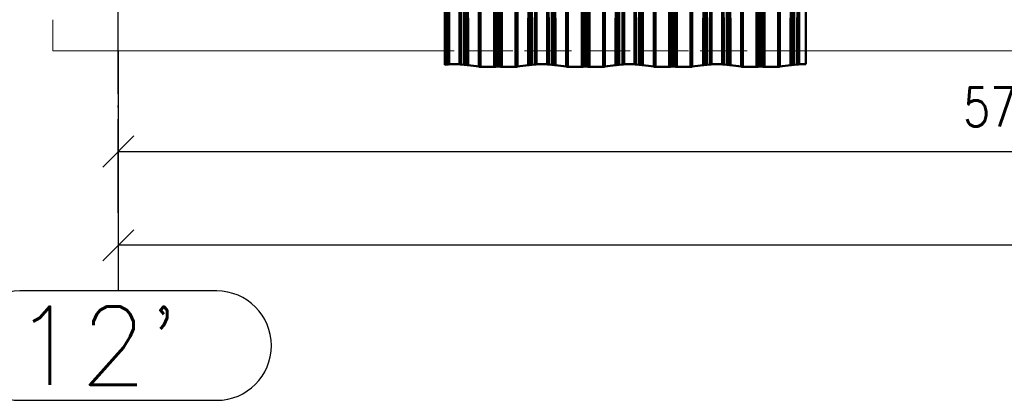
# Paper-space layout 'Layout1' of a CAD drawing. Extents: x -2 to 1033, y -36 to 596.
# Tile 55 of 127: x 352 to 415, y 318 to 343. Entities that reach past the tile are written whole.
import ezdxf

# ---------------------------------------------------------------- set-up
doc = ezdxf.new("R2010")
doc.units = 0
for name, pattern in [('ACAD_ISO02W100', [15, 12, -3]), ('ACAD_ISO04W100', [30.5, 24, -3, 0.5, -3]), ('HP_01_CER_B', [8, 5, -1, 1, -1])]:
    doc.linetypes.add(name, pattern=pattern)
doc.layers.get('0').update_dxf_attribs({"linetype": 'CONTINUOUS'})
doc.layers.get('DEFPOINTS').update_dxf_attribs({"color": 132, "linetype": 'CONTINUOUS'})
for name, color, linetype, lineweight in [('SS_KOTY', 3, 'CONTINUOUS', 25), ('SS_OSY_025', 7, 'HP_01_CER_B', 25), ('SS_PODKLADY_PANELY', 9, 'CONTINUOUS', 13)]:
    doc.layers.add(name, color=color, linetype=linetype, lineweight=lineweight)
doc.layers.add('SS_PLECHY', color=7, linetype='CONTINUOUS', lineweight=50, true_color=0xb47846)
doc.styles.add('ROMANS', font='romans.shx', dxfattribs={"width": 0.8})
doc.styles.add('romans.shx', font='romans.shx', dxfattribs={"height": 5})
doc.dimstyles.new('A-1_(2.5)_50AS', dxfattribs={"dimtxt": 2.5, "dimasz": 2, "dimexe": 1, "dimexo": 2, "dimgap": 0, "dimtad": 0, "dimdec": 1, "dimlfac": 50, "dimrnd": 1, "dimtxsty": 'ROMANS', "dimblk1": 'OBLIQUE', "dimblk2": 'OBLIQUE', "dimsah": 1, "dimcen": 2, "dimclrd": 256, "dimclre": 256, "dimclrt": 256, "dimadec": 1, "dimazin": 2, "dimtfac": 0.714286, "dimtdec": 1, "dimtmove": 0, "dimatfit": 3, "dimldrblk": 'OPEN', "dimfxl": 1, "dimtvp": 1.142857, "dimtfill": 1, "dimtolj": 1, "dimlwd": -1, "dimlwe": -1, "dimarcsym": 0})

# ---------------------------------------------------------------- blocks, each defined once
blk = doc.blocks.new('_Oblique')
at = {"color": 0, "linetype": 'ByBlock', "lineweight": -2}
blk.add_line((-0.5, -0.5), (0.5, 0.5), dxfattribs=at)
blk = doc.blocks.new('*D57')
at = {"layer": 'DEFPOINTS', "color": 0, "transparency": 16777216}
for p in [(358.529, 342.838), (473.529, 342.838), (473.529, 334.391)]:
    blk.add_point(p, dxfattribs=at)
at = {"layer": 'SS_KOTY', "transparency": 16777216}
for p, q in [((358.529, 340.838), (358.529, 333.391)), ((473.529, 340.838), (473.529, 333.391)), ((358.529, 334.391), (473.529, 334.391))]:
    blk.add_line(p, q, dxfattribs=at)
at = {"layer": 'SS_KOTY', "transparency": 16777216, "xscale": 2, "yscale": 2, "zscale": 2, "rotation": 180}
blk.add_blockref('_Oblique', (358.529, 334.391), dxfattribs=at)
at = {"layer": 'SS_KOTY', "transparency": 16777216, "xscale": 2, "yscale": 2, "zscale": 2}
blk.add_blockref('_Oblique', (473.529, 334.391), dxfattribs=at)
at = {"layer": 'SS_KOTY', "transparency": 16777216, "insert": (416.029, 337.249), "char_height": 2.5, "attachment_point": 5, "style": 'ROMANS', "bg_fill": 3, "box_fill_scale": 1.1, "bg_fill_color": 256, "bg_fill_true_color": 13158600, "bg_fill_transparency": 0}
blk.add_mtext('\\A1;5750', dxfattribs=at)
blk = doc.blocks.new('_OPEN')
at = {"color": 0, "linetype": 'ByBlock'}
for p, q in [((-1, 0.167), (0, 0)), ((0, 0), (-1, -0.167)), ((0, 0), (-1, 0))]:
    blk.add_line(p, q, dxfattribs=at)
blk = doc.blocks.new('*D59')
at = {"layer": 'DEFPOINTS', "color": 0, "transparency": 16777216}
for p in [(588.529, 342.838), (358.529, 340.438), (358.529, 328.391)]:
    blk.add_point(p, dxfattribs=at)
at = {"layer": 'SS_KOTY', "transparency": 16777216}
for p, q in [((588.529, 340.838), (588.529, 327.391)), ((358.529, 338.438), (358.529, 327.391)), ((588.529, 328.391), (358.529, 328.391))]:
    blk.add_line(p, q, dxfattribs=at)
at = {"layer": 'SS_KOTY', "transparency": 16777216, "xscale": 2, "yscale": 2, "zscale": 2, "rotation": 180}
blk.add_blockref('_Oblique', (358.529, 328.391), dxfattribs=at)
at = {"layer": 'SS_KOTY', "transparency": 16777216, "xscale": 2, "yscale": 2, "zscale": 2}
blk.add_blockref('_Oblique', (588.529, 328.391), dxfattribs=at)
at = {"layer": 'SS_KOTY', "transparency": 16777216, "insert": (473.529, 331.249), "char_height": 2.5, "attachment_point": 5, "style": 'ROMANS', "bg_fill": 3, "box_fill_scale": 1.1, "bg_fill_color": 256, "bg_fill_true_color": 13158600, "bg_fill_transparency": 0}
blk.add_mtext('\\A1;11500', dxfattribs=at)

psp = doc.layouts.get("Layout1")

# ---------------------------------------------------------------- linework, layer by layer
at = {"layer": 'SS_OSY_025', "linetype": 'Continuous', "ltscale": 0.25}
for p, q in [((364.8265, 325.4665), (352.2312, 325.4665)), ((352.2312, 318.4665), (364.8265, 318.4665))]:
    psp.add_line(p, q, dxfattribs=at)
for centre, start, end in [((352.2312, 321.9665), 90, 270), ((364.8265, 321.9665), 270, 90)]:
    psp.add_arc(centre, 3.5, start, end, dxfattribs=at)
at = {"layer": 'SS_PODKLADY_PANELY', "color": 9, "linetype": 'Continuous', "ltscale": 0.25}
psp.add_line((354.3311, 340.8378), (354.3311, 342.8378), dxfattribs=at)

# ---------------------------------------------------------------- texts
at = {"layer": 'SS_OSY_025', "color": 7, "style": 'romans.shx'}
psp.add_text("12'", height=5, dxfattribs=at).set_placement((351.7923, 319.4665))

# ---------------------------------------------------------------- dimensions: what is measured, and where the dimension line sits
at = {"layer": 'SS_KOTY'}
dim = psp.add_linear_dim(base=(473.5288, 334.3914), p1=(358.5288, 342.8378), p2=(473.5288, 342.8378), dimstyle='A-1_(2.5)_50AS', dxfattribs=at)
dim.commit()
dim.dimension.update_dxf_attribs({"geometry": '*D57', "text_midpoint": (416.0288, 337.2486)})

# ---------------------------------------------------------------- next in the draw order: dimensions: what is measured, and where the dimension line sits
dim = psp.add_linear_dim(base=(358.5288, 328.3914), p1=(588.5288, 342.8378), p2=(358.5288, 340.4378), dimstyle='A-1_(2.5)_50AS', override={"dimtmove": 1}, dxfattribs=at)
dim.commit()
dim.dimension.update_dxf_attribs({"geometry": '*D59', "text_midpoint": (473.5288, 331.2486)})

# ---------------------------------------------------------------- next in the draw order: linework, layer by layer
at = {"layer": 'SS_OSY_025', "linetype": 'ACAD_ISO04W100', "ltscale": 0.25}
for p, q in [((358.5288, 330.4655), (358.5288, 530.5986)), ((358.5288, 330.4655), (358.5288, 330.4665)), ((358.5288, 330.4665), (358.5288, 325.4665))]:
    psp.add_line(p, q, dxfattribs=at)
at = {"layer": 'SS_PLECHY', "color": 5, "linetype": 'Continuous', "ltscale": 0.25}
for p, q in [((379.4272, 429.9093), (379.4272, 339.9532)), ((379.4439, 429.9083), (379.4439, 339.9522)), ((379.6063, 429.9313), (379.6063, 339.9753)), ((380.4608, 429.9313), (380.4608, 339.9753)), ((380.6725, 429.9013), (380.6725, 339.9452)), ((380.7195, 429.8973), (380.7195, 339.9412)), ((380.8521, 429.8906), (380.8521, 339.9345)), ((380.8919, 429.8872), (380.8919, 339.9311)), ((381.5986, 429.7868), (381.5986, 339.8307)), ((381.7071, 429.7814), (381.7071, 339.8253)), ((382.585, 429.7814), (382.585, 339.8253)), ((382.6591, 429.7835), (382.6591, 339.8274)), ((382.7699, 429.7907), (382.7699, 339.8346)), ((382.8952, 429.7907), (382.8952, 339.8346)), ((383.006, 429.7835), (383.006, 339.8274)), ((383.08, 429.7814), (383.08, 339.8253)), ((383.958, 429.7814), (383.958, 339.8253)), ((384.0665, 429.7868), (384.0665, 339.8307)), ((384.7732, 429.8872), (384.7732, 339.9311)), ((384.8129, 429.8906), (384.8129, 339.9345)), ((384.9456, 429.8973), (384.9456, 339.9412)), ((384.9926, 429.9013), (384.9926, 339.9452)), ((385.2043, 429.9313), (385.2043, 339.9753)), ((386.0588, 429.9313), (386.0588, 339.9753)), ((386.2705, 429.9013), (386.2705, 339.9452)), ((386.3175, 429.8973), (386.3175, 339.9412)), ((386.4501, 429.8906), (386.4501, 339.9345)), ((386.4899, 429.8872), (386.4899, 339.9311)), ((387.1966, 429.7868), (387.1966, 339.8307)), ((387.3051, 429.7814), (387.3051, 339.8253)), ((388.183, 429.7814), (388.183, 339.8253)), ((388.2571, 429.7835), (388.2571, 339.8274)), ((388.3679, 429.7907), (388.3679, 339.8346)), ((388.4932, 429.7907), (388.4932, 339.8346)), ((388.604, 429.7835), (388.604, 339.8274)), ((388.678, 429.7814), (388.678, 339.8253)), ((389.556, 429.7814), (389.556, 339.8253)), ((389.6645, 429.7868), (389.6645, 339.8307)), ((390.3712, 429.8872), (390.3712, 339.9311)), ((390.4109, 429.8906), (390.4109, 339.9345)), ((390.5436, 429.8973), (390.5436, 339.9412)), ((390.5906, 429.9013), (390.5906, 339.9452)), ((390.8023, 429.9313), (390.8023, 339.9753)), ((391.6568, 429.9313), (391.6568, 339.9753)), ((391.8685, 429.9013), (391.8685, 339.9452)), ((391.9155, 429.8973), (391.9155, 339.9412)), ((392.0481, 429.8906), (392.0481, 339.9345)), ((392.0879, 429.8872), (392.0879, 339.9311)), ((392.7946, 429.7868), (392.7946, 339.8307)), ((392.9031, 429.7814), (392.9031, 339.8253)), ((393.781, 429.7814), (393.781, 339.8253)), ((393.8551, 429.7835), (393.8551, 339.8274)), ((393.9659, 429.7907), (393.9659, 339.8346)), ((394.0912, 429.7907), (394.0912, 339.8346)), ((394.202, 429.7835), (394.202, 339.8274)), ((394.276, 429.7814), (394.276, 339.8253)), ((395.154, 429.7814), (395.154, 339.8253)), ((395.2625, 429.7868), (395.2625, 339.8307)), ((395.9692, 429.8872), (395.9692, 339.9311)), ((396.0089, 429.8906), (396.0089, 339.9345)), ((396.1416, 429.8973), (396.1416, 339.9412)), ((396.1886, 429.9013), (396.1886, 339.9452)), ((396.4003, 429.9313), (396.4003, 339.9753)), ((397.2548, 429.9313), (397.2548, 339.9753)), ((397.4665, 429.9013), (397.4665, 339.9452)), ((397.5135, 429.8973), (397.5135, 339.9412)), ((397.6461, 429.8906), (397.6461, 339.9345)), ((397.6859, 429.8872), (397.6859, 339.9311)), ((398.3926, 429.7868), (398.3926, 339.8307)), ((398.5011, 429.7814), (398.5011, 339.8253)), ((399.379, 429.7814), (399.379, 339.8253)), ((399.4531, 429.7835), (399.4531, 339.8274)), ((399.5639, 429.7907), (399.5639, 339.8346)), ((399.6892, 429.7907), (399.6892, 339.8346)), ((399.8, 429.7835), (399.8, 339.8274)), ((399.874, 429.7814), (399.874, 339.8253)), ((400.752, 429.7814), (400.752, 339.8253)), ((400.8605, 429.7868), (400.8605, 339.8307)), ((401.5672, 429.8872), (401.5672, 339.9311)), ((401.6069, 429.8906), (401.6069, 339.9345)), ((401.7396, 429.8973), (401.7396, 339.9412)), ((401.7866, 429.9013), (401.7866, 339.9452)), ((401.9983, 429.9313), (401.9983, 339.9753)), ((402.0901, 339.9799), (402.0901, 375.1264)), ((402.5255, 339.9799), (402.5255, 375.4355)), ((396.4921, 339.9799), (396.4921, 371.1524)), ((397.163, 339.9799), (397.163, 371.6286)), ((391.565, 339.9799), (391.565, 367.6545)), ((390.8941, 339.9799), (390.8941, 367.1783)), ((385.967, 339.9799), (385.967, 363.6805)), ((385.2961, 339.9799), (385.2961, 363.2043)), ((379.6981, 339.9799), (379.6981, 359.2302)), ((380.369, 339.9799), (380.369, 359.7064)), ((379.4272, 339.9532), (379.4439, 339.9522)), ((379.4439, 339.9522), (379.6063, 339.9753)), ((379.6981, 339.9799), (380.369, 339.9799)), ((380.4608, 339.9753), (380.6725, 339.9452)), ((380.7195, 339.9412), (380.8521, 339.9345)), ((380.8919, 339.9311), (381.5986, 339.8307)), ((381.7071, 339.8253), (382.585, 339.8253)), ((382.6591, 339.8274), (382.7699, 339.8346)), ((382.8952, 339.8346), (383.006, 339.8274)), ((383.08, 339.8253), (383.958, 339.8253)), ((384.0665, 339.8307), (384.7732, 339.9311)), ((384.8129, 339.9345), (384.9456, 339.9412)), ((384.9926, 339.9452), (385.2043, 339.9753)), ((385.2961, 339.9799), (385.967, 339.9799)), ((386.0588, 339.9753), (386.2705, 339.9452)), ((386.3175, 339.9412), (386.4501, 339.9345)), ((386.4899, 339.9311), (387.1966, 339.8307)), ((387.3051, 339.8253), (388.183, 339.8253)), ((388.2571, 339.8274), (388.3679, 339.8346)), ((388.4932, 339.8346), (388.604, 339.8274)), ((388.678, 339.8253), (389.556, 339.8253)), ((389.6645, 339.8307), (390.3712, 339.9311)), ((390.4109, 339.9345), (390.5436, 339.9412)), ((390.5906, 339.9452), (390.8023, 339.9753)), ((390.8941, 339.9799), (391.565, 339.9799)), ((391.6568, 339.9753), (391.8685, 339.9452)), ((391.9155, 339.9412), (392.0481, 339.9345)), ((392.0879, 339.9311), (392.7946, 339.8307)), ((392.9031, 339.8253), (393.781, 339.8253)), ((393.8551, 339.8274), (393.9659, 339.8346)), ((394.0912, 339.8346), (394.202, 339.8274)), ((394.276, 339.8253), (395.154, 339.8253)), ((395.2625, 339.8307), (395.9692, 339.9311)), ((396.0089, 339.9345), (396.1416, 339.9412)), ((396.1886, 339.9452), (396.4003, 339.9753)), ((396.4921, 339.9799), (397.163, 339.9799)), ((397.2548, 339.9753), (397.4665, 339.9452)), ((397.5135, 339.9412), (397.6461, 339.9345)), ((397.6859, 339.9311), (398.3926, 339.8307)), ((398.5011, 339.8253), (399.379, 339.8253)), ((399.4531, 339.8274), (399.5639, 339.8346)), ((399.6892, 339.8346), (399.8, 339.8274)), ((399.874, 339.8253), (400.752, 339.8253)), ((400.8605, 339.8307), (401.5672, 339.9311)), ((401.6069, 339.9345), (401.7396, 339.9412)), ((401.7866, 339.9452), (401.9983, 339.9753)), ((402.0901, 339.9799), (402.5255, 339.9799))]:
    psp.add_line(p, q, dxfattribs=at)
at = {"layer": 'SS_PLECHY', "color": 5, "linetype": 'ACAD_ISO02W100', "ltscale": 0.25}
for p, q in [((379.5896, 339.9763), (379.5896, 429.9324)), ((380.4775, 339.9763), (380.4775, 429.9324)), ((380.6892, 339.9462), (380.6892, 429.9023)), ((380.7289, 339.9428), (380.7289, 429.8989)), ((380.8616, 339.9361), (380.8616, 429.8922)), ((380.9086, 339.9321), (380.9086, 429.8882)), ((381.6153, 339.8318), (381.6153, 429.7879)), ((382.6477, 339.829), (382.6477, 429.7851)), ((382.7585, 339.8362), (382.7585, 429.7923)), ((382.9065, 339.8362), (382.9065, 429.7923)), ((383.0174, 339.829), (383.0174, 429.7851)), ((384.0498, 339.8318), (384.0498, 429.7879)), ((384.7565, 339.9321), (384.7565, 429.8882)), ((384.8035, 339.9361), (384.8035, 429.8922)), ((384.9361, 339.9428), (384.9361, 429.8989)), ((384.9759, 339.9462), (384.9759, 429.9023)), ((385.1876, 339.9763), (385.1876, 429.9324)), ((386.0755, 339.9763), (386.0755, 429.9324)), ((386.2872, 339.9462), (386.2872, 429.9023)), ((386.3269, 339.9428), (386.3269, 429.8989)), ((386.4596, 339.9361), (386.4596, 429.8922)), ((386.5066, 339.9321), (386.5066, 429.8882)), ((387.2133, 339.8318), (387.2133, 429.7879)), ((388.2457, 339.829), (388.2457, 429.7851)), ((388.3565, 339.8362), (388.3565, 429.7923)), ((388.5045, 339.8362), (388.5045, 429.7923)), ((388.6154, 339.829), (388.6154, 429.7851)), ((389.6478, 339.8318), (389.6478, 429.7879)), ((390.3545, 339.9321), (390.3545, 429.8882)), ((390.4015, 339.9361), (390.4015, 429.8922)), ((390.5341, 339.9428), (390.5341, 429.8989)), ((390.5739, 339.9462), (390.5739, 429.9023)), ((390.7856, 339.9763), (390.7856, 429.9324)), ((391.6735, 339.9763), (391.6735, 429.9324)), ((391.8852, 339.9462), (391.8852, 429.9023)), ((391.9249, 339.9428), (391.9249, 429.8989)), ((392.0576, 339.9361), (392.0576, 429.8922)), ((392.1046, 339.9321), (392.1046, 429.8882)), ((392.8113, 339.8318), (392.8113, 429.7879)), ((393.8437, 339.829), (393.8437, 429.7851)), ((393.9545, 339.8362), (393.9545, 429.7923)), ((394.1025, 339.8362), (394.1025, 429.7923)), ((394.2134, 339.829), (394.2134, 429.7851)), ((395.2458, 339.8318), (395.2458, 429.7879)), ((395.9525, 339.9321), (395.9525, 429.8882)), ((395.9995, 339.9361), (395.9995, 429.8922)), ((396.1321, 339.9428), (396.1321, 429.8989)), ((396.1719, 339.9462), (396.1719, 429.9023)), ((396.3836, 339.9763), (396.3836, 429.9324)), ((397.2715, 339.9763), (397.2715, 429.9324)), ((397.4832, 339.9462), (397.4832, 429.9023)), ((397.5229, 339.9428), (397.5229, 429.8989)), ((397.6556, 339.9361), (397.6556, 429.8922)), ((397.7026, 339.9321), (397.7026, 429.8882)), ((398.4093, 339.8318), (398.4093, 429.7879)), ((399.4417, 339.829), (399.4417, 429.7851)), ((399.5525, 339.8362), (399.5525, 429.7923)), ((399.7005, 339.8362), (399.7005, 429.7923)), ((399.8114, 339.829), (399.8114, 429.7851)), ((400.8438, 339.8318), (400.8438, 429.7879)), ((401.5505, 339.9321), (401.5505, 429.8882)), ((401.5975, 339.9361), (401.5975, 429.8922)), ((401.7301, 339.9428), (401.7301, 429.8989)), ((401.7699, 339.9462), (401.7699, 429.9023)), ((401.9816, 339.9763), (401.9816, 429.9324)), ((379.4272, 339.9532), (379.5896, 339.9763)), ((379.6981, 339.9818), (380.369, 339.9818)), ((380.4775, 339.9763), (380.6892, 339.9462)), ((380.7289, 339.9428), (380.8616, 339.9361)), ((380.9086, 339.9321), (381.6153, 339.8318)), ((381.7071, 339.8272), (382.585, 339.8272)), ((382.6477, 339.829), (382.7585, 339.8362)), ((382.9065, 339.8362), (383.0174, 339.829)), ((383.08, 339.8272), (383.958, 339.8272)), ((384.0498, 339.8318), (384.7565, 339.9321)), ((384.8035, 339.9361), (384.9361, 339.9428)), ((384.9759, 339.9462), (385.1876, 339.9763)), ((385.2961, 339.9818), (385.967, 339.9818)), ((386.0755, 339.9763), (386.2872, 339.9462)), ((386.3269, 339.9428), (386.4596, 339.9361)), ((386.5066, 339.9321), (387.2133, 339.8318)), ((387.3051, 339.8272), (388.183, 339.8272)), ((388.2457, 339.829), (388.3565, 339.8362)), ((388.5045, 339.8362), (388.6154, 339.829)), ((388.678, 339.8272), (389.556, 339.8272)), ((389.6478, 339.8318), (390.3545, 339.9321)), ((390.4015, 339.9361), (390.5341, 339.9428)), ((390.5739, 339.9462), (390.7856, 339.9763)), ((390.8941, 339.9818), (391.565, 339.9818)), ((391.6735, 339.9763), (391.8852, 339.9462)), ((391.9249, 339.9428), (392.0576, 339.9361)), ((392.1046, 339.9321), (392.8113, 339.8318)), ((392.9031, 339.8272), (393.781, 339.8272)), ((393.8437, 339.829), (393.9545, 339.8362)), ((394.1025, 339.8362), (394.2134, 339.829)), ((394.276, 339.8272), (395.154, 339.8272)), ((395.2458, 339.8318), (395.9525, 339.9321)), ((395.9995, 339.9361), (396.1321, 339.9428)), ((396.1719, 339.9462), (396.3836, 339.9763)), ((396.4921, 339.9818), (397.163, 339.9818)), ((397.2715, 339.9763), (397.4832, 339.9462)), ((397.5229, 339.9428), (397.6556, 339.9361)), ((397.7026, 339.9321), (398.4093, 339.8318)), ((398.5011, 339.8272), (399.379, 339.8272)), ((399.4417, 339.829), (399.5525, 339.8362)), ((399.7005, 339.8362), (399.8114, 339.829)), ((399.874, 339.8272), (400.752, 339.8272)), ((400.8438, 339.8318), (401.5505, 339.9321)), ((401.5975, 339.9361), (401.7301, 339.9428)), ((401.7699, 339.9462), (401.9816, 339.9763)), ((402.0901, 339.9818), (402.5255, 339.9818))]:
    psp.add_line(p, q, dxfattribs=at)
at = {"layer": 'SS_PLECHY', "color": 5, "linetype": 'ACAD_ISO02W100', "ltscale": 0.25, "extrusion": (2.241e-12, -0.9956, -0.093704)}
psp.add_arc((379.6981, -31.8564, -338.4738), 0.13, 213.424811, 270, dxfattribs=at)
at = {"layer": 'SS_PLECHY', "color": 5, "linetype": 'Continuous', "ltscale": 0.25, "extrusion": (2.56305e-12, -0.9956, -0.093704)}
psp.add_arc((379.6981, -31.8564, -338.4738), 0.11, 213.424811, 270, dxfattribs=at)
at = {"layer": 'SS_PLECHY', "color": 5, "linetype": 'ACAD_ISO02W100', "ltscale": 0.25, "extrusion": (-1.28426e-12, -0.9956, -0.093704)}
psp.add_arc((380.369, -31.8564, -338.4738), 0.13, 270, 326.575189, dxfattribs=at)
at = {"layer": 'SS_PLECHY', "color": 5, "linetype": 'Continuous', "ltscale": 0.25, "extrusion": (-1.16214e-12, -0.9956, -0.093704)}
psp.add_arc((380.369, -31.8564, -338.4738), 0.11, 270, 326.575189, dxfattribs=at)
at = {"layer": 'SS_PLECHY', "color": 5, "linetype": 'Continuous', "ltscale": 0.25, "extrusion": (-1.42114e-12, 0.9956, 0.093704)}
psp.add_arc((-380.781, -31.8547, 338.4562), 0.13, 33.424811, 61.735996, dxfattribs=at)
at = {"layer": 'SS_PLECHY', "color": 5, "linetype": 'ACAD_ISO02W100', "ltscale": 0.25, "extrusion": (-1.83473e-12, 0.9956, 0.093704)}
psp.add_arc((-380.781, -31.8547, 338.4562), 0.11, 33.424811, 61.735996, dxfattribs=at)
at = {"layer": 'SS_PLECHY', "color": 5, "linetype": 'Continuous', "ltscale": 0.25, "extrusion": (-1.37595e-12, -0.9956, -0.093704)}
psp.add_arc((380.8001, -31.8522, -338.4298), 0.11, 298.264004, 326.575189, dxfattribs=at)
at = {"layer": 'SS_PLECHY', "color": 5, "linetype": 'ACAD_ISO02W100', "ltscale": 0.25, "extrusion": (-1.47699e-12, -0.9956, -0.093704)}
psp.add_arc((380.8001, -31.8522, -338.4298), 0.13, 298.264004, 326.575189, dxfattribs=at)
at = {"layer": 'SS_PLECHY', "color": 5, "linetype": 'Continuous', "ltscale": 0.25, "extrusion": (6.10008e-14, 0.9956, 0.093704)}
psp.add_arc((-381.7071, -31.844, 338.3422), 0.13, 33.424811, 90, dxfattribs=at)
at = {"layer": 'SS_PLECHY', "color": 5, "linetype": 'ACAD_ISO02W100', "ltscale": 0.25, "extrusion": (-5.31939e-13, 0.9956, 0.093704)}
psp.add_arc((-381.7071, -31.844, 338.3422), 0.11, 33.424811, 90, dxfattribs=at)
at = {"layer": 'SS_PLECHY', "color": 5, "linetype": 'ACAD_ISO02W100', "ltscale": 0.25, "extrusion": (2.7621e-13, 0.9956, 0.093704)}
psp.add_arc((-382.585, -31.844, 338.3422), 0.11, 90, 124.700883, dxfattribs=at)
at = {"layer": 'SS_PLECHY', "color": 5, "linetype": 'Continuous', "ltscale": 0.25, "extrusion": (-3.19728e-13, 0.9956, 0.093704)}
psp.add_arc((-382.585, -31.844, 338.3422), 0.13, 90, 124.700883, dxfattribs=at)
at = {"layer": 'SS_PLECHY', "color": 5, "linetype": 'ACAD_ISO02W100', "ltscale": 0.25, "extrusion": (-7.31699e-14, -0.9956, -0.093704)}
psp.add_arc((382.8325, -31.8429, -338.331), 0.13, 235.299117, 304.700883, dxfattribs=at)
at = {"layer": 'SS_PLECHY', "color": 5, "linetype": 'Continuous', "ltscale": 0.25, "extrusion": (-1.27519e-13, -0.9956, -0.093704)}
psp.add_arc((382.8325, -31.8429, -338.331), 0.11, 235.299117, 304.700883, dxfattribs=at)
at = {"layer": 'SS_PLECHY', "color": 5, "linetype": 'Continuous', "ltscale": 0.25, "extrusion": (3.19728e-13, 0.9956, 0.093704)}
psp.add_arc((-383.08, -31.844, 338.3422), 0.13, 55.299117, 90, dxfattribs=at)
at = {"layer": 'SS_PLECHY', "color": 5, "linetype": 'ACAD_ISO02W100', "ltscale": 0.25, "extrusion": (-3.22241e-13, 0.9956, 0.093704)}
psp.add_arc((-383.08, -31.844, 338.3422), 0.11, 55.299117, 90, dxfattribs=at)
at = {"layer": 'SS_PLECHY', "color": 5, "linetype": 'ACAD_ISO02W100', "ltscale": 0.25, "extrusion": (1.90124e-13, 0.9956, 0.093704)}
psp.add_arc((-383.958, -31.844, 338.3422), 0.11, 90, 146.575189, dxfattribs=at)
at = {"layer": 'SS_PLECHY', "color": 5, "linetype": 'Continuous', "ltscale": 0.25, "extrusion": (1.14682e-13, 0.9956, 0.093704)}
psp.add_arc((-383.958, -31.844, 338.3422), 0.13, 90, 146.575189, dxfattribs=at)
at = {"layer": 'SS_PLECHY', "color": 5, "linetype": 'ACAD_ISO02W100', "ltscale": 0.25, "extrusion": (1.1928e-12, -0.9956, -0.093704)}
psp.add_arc((384.865, -31.8522, -338.4298), 0.13, 213.424811, 241.735996, dxfattribs=at)
at = {"layer": 'SS_PLECHY', "color": 5, "linetype": 'Continuous', "ltscale": 0.25, "extrusion": (1.27858e-12, -0.9956, -0.093704)}
psp.add_arc((384.865, -31.8522, -338.4298), 0.11, 213.424811, 241.735996, dxfattribs=at)
at = {"layer": 'SS_PLECHY', "color": 5, "linetype": 'ACAD_ISO02W100', "ltscale": 0.25, "extrusion": (1.01633e-12, 0.9956, 0.093704)}
psp.add_arc((-384.8841, -31.8547, 338.4562), 0.11, 118.264004, 146.575189, dxfattribs=at)
at = {"layer": 'SS_PLECHY', "color": 5, "linetype": 'Continuous', "ltscale": 0.25, "extrusion": (1.35555e-12, 0.9956, 0.093704)}
psp.add_arc((-384.8841, -31.8547, 338.4562), 0.13, 118.264004, 146.575189, dxfattribs=at)
at = {"layer": 'SS_PLECHY', "color": 5, "linetype": 'ACAD_ISO02W100', "ltscale": 0.25, "extrusion": (1.57987e-12, -0.9956, -0.093704)}
psp.add_arc((385.2961, -31.8564, -338.4738), 0.13, 213.424811, 270, dxfattribs=at)
at = {"layer": 'SS_PLECHY', "color": 5, "linetype": 'Continuous', "ltscale": 0.25, "extrusion": (1.78169e-12, -0.9956, -0.093704)}
psp.add_arc((385.2961, -31.8564, -338.4738), 0.11, 213.424811, 270, dxfattribs=at)
at = {"layer": 'SS_PLECHY', "color": 5, "linetype": 'ACAD_ISO02W100', "ltscale": 0.25, "extrusion": (-9.32616e-13, -0.9956, -0.093704)}
psp.add_arc((385.967, -31.8564, -338.4738), 0.13, 270, 326.575189, dxfattribs=at)
at = {"layer": 'SS_PLECHY', "color": 5, "linetype": 'Continuous', "ltscale": 0.25, "extrusion": (-7.46554e-13, -0.9956, -0.093704)}
psp.add_arc((385.967, -31.8564, -338.4738), 0.11, 270, 326.575189, dxfattribs=at)
at = {"layer": 'SS_PLECHY', "color": 5, "linetype": 'Continuous', "ltscale": 0.25, "extrusion": (-7.3421e-13, 0.9956, 0.093704)}
psp.add_arc((-386.379, -31.8547, 338.4562), 0.13, 33.424811, 61.735996, dxfattribs=at)
at = {"layer": 'SS_PLECHY', "color": 5, "linetype": 'ACAD_ISO02W100', "ltscale": 0.25, "extrusion": (-1.06545e-12, 0.9956, 0.093704)}
psp.add_arc((-386.379, -31.8547, 338.4562), 0.11, 33.424811, 61.735996, dxfattribs=at)
at = {"layer": 'SS_PLECHY', "color": 5, "linetype": 'Continuous', "ltscale": 0.25, "extrusion": (-7.8024e-13, -0.9956, -0.093704)}
psp.add_arc((386.3981, -31.8522, -338.4298), 0.11, 298.264004, 326.575189, dxfattribs=at)
at = {"layer": 'SS_PLECHY', "color": 5, "linetype": 'ACAD_ISO02W100', "ltscale": 0.25, "extrusion": (-9.72905e-13, -0.9956, -0.093704)}
psp.add_arc((386.3981, -31.8522, -338.4298), 0.13, 298.264004, 326.575189, dxfattribs=at)
at = {"layer": 'SS_PLECHY', "color": 5, "linetype": 'Continuous', "ltscale": 0.25, "extrusion": (7.11947e-13, 0.9956, 0.093704)}
psp.add_arc((-387.3051, -31.844, 338.3422), 0.13, 33.424811, 90, dxfattribs=at)
at = {"layer": 'SS_PLECHY', "color": 5, "linetype": 'ACAD_ISO02W100', "ltscale": 0.25, "extrusion": (2.49416e-13, 0.9956, 0.093704)}
psp.add_arc((-387.3051, -31.844, 338.3422), 0.11, 33.424811, 90, dxfattribs=at)
at = {"layer": 'SS_PLECHY', "color": 5, "linetype": 'ACAD_ISO02W100', "ltscale": 0.25, "extrusion": (-3.72372e-14, 0.9956, 0.093704)}
psp.add_arc((-388.183, -31.844, 338.3422), 0.11, 90, 124.700883, dxfattribs=at)
at = {"layer": 'SS_PLECHY', "color": 5, "linetype": 'Continuous', "ltscale": 0.25, "extrusion": (-5.80872e-13, 0.9956, 0.093704)}
psp.add_arc((-388.183, -31.844, 338.3422), 0.13, 90, 124.700883, dxfattribs=at)
at = {"layer": 'SS_PLECHY', "color": 5, "linetype": 'ACAD_ISO02W100', "ltscale": 0.25, "extrusion": (1.09487e-13, -0.9956, -0.093704)}
psp.add_arc((388.4305, -31.8429, -338.331), 0.13, 235.299117, 304.700883, dxfattribs=at)
at = {"layer": 'SS_PLECHY', "color": 5, "linetype": 'Continuous', "ltscale": 0.25, "extrusion": (-5.83107e-13, -0.9956, -0.093704)}
psp.add_arc((388.4305, -31.8429, -338.331), 0.11, 235.299117, 304.700883, dxfattribs=at)
at = {"layer": 'SS_PLECHY', "color": 5, "linetype": 'Continuous', "ltscale": 0.25, "extrusion": (2.31825e-13, 0.9956, 0.093704)}
psp.add_arc((-388.678, -31.844, 338.3422), 0.13, 55.299117, 90, dxfattribs=at)
at = {"layer": 'SS_PLECHY', "color": 5, "linetype": 'ACAD_ISO02W100', "ltscale": 0.25, "extrusion": (4.66058e-13, 0.9956, 0.093704)}
psp.add_arc((-388.678, -31.844, 338.3422), 0.11, 55.299117, 90, dxfattribs=at)
at = {"layer": 'SS_PLECHY', "color": 5, "linetype": 'ACAD_ISO02W100', "ltscale": 0.25, "extrusion": (-2.2546e-13, 0.9956, 0.093704)}
psp.add_arc((-389.556, -31.844, 338.3422), 0.11, 90, 146.575189, dxfattribs=at)
at = {"layer": 'SS_PLECHY', "color": 5, "linetype": 'Continuous', "ltscale": 0.25, "extrusion": (-2.36974e-13, 0.9956, 0.093704)}
psp.add_arc((-389.556, -31.844, 338.3422), 0.13, 90, 146.575189, dxfattribs=at)
at = {"layer": 'SS_PLECHY', "color": 5, "linetype": 'ACAD_ISO02W100', "ltscale": 0.25, "extrusion": (5.31669e-13, -0.9956, -0.093704)}
psp.add_arc((390.463, -31.8522, -338.4298), 0.13, 213.424811, 241.735996, dxfattribs=at)
at = {"layer": 'SS_PLECHY', "color": 5, "linetype": 'Continuous', "ltscale": 0.25, "extrusion": (5.51876e-13, -0.9956, -0.093704)}
psp.add_arc((390.463, -31.8522, -338.4298), 0.11, 213.424811, 241.735996, dxfattribs=at)
at = {"layer": 'SS_PLECHY', "color": 5, "linetype": 'ACAD_ISO02W100', "ltscale": 0.25, "extrusion": (4.11265e-13, 0.9956, 0.093704)}
psp.add_arc((-390.4821, -31.8547, 338.4562), 0.11, 118.264004, 146.575189, dxfattribs=at)
at = {"layer": 'SS_PLECHY', "color": 5, "linetype": 'Continuous', "ltscale": 0.25, "extrusion": (8.1135e-13, 0.9956, 0.093704)}
psp.add_arc((-390.4821, -31.8547, 338.4562), 0.13, 118.264004, 146.575189, dxfattribs=at)
at = {"layer": 'SS_PLECHY', "color": 5, "linetype": 'ACAD_ISO02W100', "ltscale": 0.25, "extrusion": (9.2892e-13, -0.9956, -0.093704)}
psp.add_arc((390.8941, -31.8564, -338.4738), 0.13, 213.424811, 270, dxfattribs=at)
at = {"layer": 'SS_PLECHY', "color": 5, "linetype": 'Continuous', "ltscale": 0.25, "extrusion": (1.01241e-12, -0.9956, -0.093704)}
psp.add_arc((390.8941, -31.8564, -338.4738), 0.11, 213.424811, 270, dxfattribs=at)
at = {"layer": 'SS_PLECHY', "color": 5, "linetype": 'ACAD_ISO02W100', "ltscale": 0.25, "extrusion": (-5.86401e-13, -0.9956, -0.093704)}
psp.add_arc((391.565, -31.8564, -338.4738), 0.13, 270, 326.575189, dxfattribs=at)
at = {"layer": 'SS_PLECHY', "color": 5, "linetype": 'Continuous', "ltscale": 0.25, "extrusion": (-3.30981e-13, -0.9956, -0.093704)}
psp.add_arc((391.565, -31.8564, -338.4738), 0.11, 270, 326.575189, dxfattribs=at)
at = {"layer": 'SS_PLECHY', "color": 5, "linetype": 'Continuous', "ltscale": 0.25, "extrusion": (-1.55265e-13, 0.9956, 0.093704)}
psp.add_arc((-391.977, -31.8547, 338.4562), 0.13, 33.424811, 61.735996, dxfattribs=at)
at = {"layer": 'SS_PLECHY', "color": 5, "linetype": 'ACAD_ISO02W100', "ltscale": 0.25, "extrusion": (-2.84096e-13, 0.9956, 0.093704)}
psp.add_arc((-391.977, -31.8547, 338.4562), 0.11, 33.424811, 61.735996, dxfattribs=at)
at = {"layer": 'SS_PLECHY', "color": 5, "linetype": 'Continuous', "ltscale": 0.25, "extrusion": (-1.7512e-13, -0.9956, -0.093704)}
psp.add_arc((391.9961, -31.8522, -338.4298), 0.11, 298.264004, 326.575189, dxfattribs=at)
at = {"layer": 'SS_PLECHY', "color": 5, "linetype": 'ACAD_ISO02W100', "ltscale": 0.25, "extrusion": (-4.60902e-13, -0.9956, -0.093704)}
psp.add_arc((391.9961, -31.8522, -338.4298), 0.13, 298.264004, 326.575189, dxfattribs=at)
at = {"layer": 'SS_PLECHY', "color": 5, "linetype": 'Continuous', "ltscale": 0.25, "extrusion": (1.37308e-12, 0.9956, 0.093704)}
psp.add_arc((-392.9031, -31.844, 338.3422), 0.13, 33.424811, 90, dxfattribs=at)
at = {"layer": 'SS_PLECHY', "color": 5, "linetype": 'ACAD_ISO02W100', "ltscale": 0.25, "extrusion": (1.01866e-12, 0.9956, 0.093704)}
psp.add_arc((-392.9031, -31.844, 338.3422), 0.11, 33.424811, 90, dxfattribs=at)
at = {"layer": 'SS_PLECHY', "color": 5, "linetype": 'ACAD_ISO02W100', "ltscale": 0.25, "extrusion": (-3.45862e-13, 0.9956, 0.093704)}
psp.add_arc((-393.781, -31.844, 338.3422), 0.11, 90, 124.700883, dxfattribs=at)
at = {"layer": 'SS_PLECHY', "color": 5, "linetype": 'Continuous', "ltscale": 0.25, "extrusion": (-8.46116e-13, 0.9956, 0.093704)}
psp.add_arc((-393.781, -31.844, 338.3422), 0.13, 90, 124.700883, dxfattribs=at)
at = {"layer": 'SS_PLECHY', "color": 5, "linetype": 'ACAD_ISO02W100', "ltscale": 0.25, "extrusion": (-7.64157e-13, -0.9956, -0.093704)}
psp.add_arc((394.0285, -31.8429, -338.331), 0.13, 235.299117, 304.700883, dxfattribs=at)
at = {"layer": 'SS_PLECHY', "color": 5, "linetype": 'Continuous', "ltscale": 0.25, "extrusion": (-8.3665e-13, -0.9956, -0.093704)}
psp.add_arc((394.0285, -31.8429, -338.331), 0.11, 235.299117, 304.700883, dxfattribs=at)
at = {"layer": 'SS_PLECHY', "color": 5, "linetype": 'Continuous', "ltscale": 0.25, "extrusion": (7.63474e-13, 0.9956, 0.093704)}
psp.add_arc((-394.276, -31.844, 338.3422), 0.13, 55.299117, 90, dxfattribs=at)
at = {"layer": 'SS_PLECHY', "color": 5, "linetype": 'ACAD_ISO02W100', "ltscale": 0.25, "extrusion": (7.26022e-13, 0.9956, 0.093704)}
psp.add_arc((-394.276, -31.844, 338.3422), 0.11, 55.299117, 90, dxfattribs=at)
at = {"layer": 'SS_PLECHY', "color": 5, "linetype": 'ACAD_ISO02W100', "ltscale": 0.25, "extrusion": (-6.34629e-13, 0.9956, 0.093704)}
psp.add_arc((-395.154, -31.844, 338.3422), 0.11, 90, 146.575189, dxfattribs=at)
at = {"layer": 'SS_PLECHY', "color": 5, "linetype": 'Continuous', "ltscale": 0.25, "extrusion": (-5.83175e-13, 0.9956, 0.093704)}
psp.add_arc((-395.154, -31.844, 338.3422), 0.13, 90, 146.575189, dxfattribs=at)
at = {"layer": 'SS_PLECHY', "color": 5, "linetype": 'ACAD_ISO02W100', "ltscale": 0.25, "extrusion": (-1.19278e-13, -0.9956, -0.093704)}
psp.add_arc((396.061, -31.8522, -338.4298), 0.13, 213.424811, 241.735996, dxfattribs=at)
at = {"layer": 'SS_PLECHY', "color": 5, "linetype": 'Continuous', "ltscale": 0.25, "extrusion": (-2.17444e-13, -0.9956, -0.093704)}
psp.add_arc((396.061, -31.8522, -338.4298), 0.11, 213.424811, 241.735996, dxfattribs=at)
at = {"layer": 'SS_PLECHY', "color": 5, "linetype": 'ACAD_ISO02W100', "ltscale": 0.25, "extrusion": (-1.84501e-13, 0.9956, 0.093704)}
psp.add_arc((-396.0801, -31.8547, 338.4562), 0.11, 118.264004, 146.575189, dxfattribs=at)
at = {"layer": 'SS_PLECHY', "color": 5, "linetype": 'Continuous', "ltscale": 0.25, "extrusion": (3.39462e-13, 0.9956, 0.093704)}
psp.add_arc((-396.0801, -31.8547, 338.4562), 0.13, 118.264004, 146.575189, dxfattribs=at)
at = {"layer": 'SS_PLECHY', "color": 5, "linetype": 'ACAD_ISO02W100', "ltscale": 0.25, "extrusion": (2.67786e-13, -0.9956, -0.093704)}
psp.add_arc((396.4921, -31.8564, -338.4738), 0.13, 213.424811, 270, dxfattribs=at)
at = {"layer": 'SS_PLECHY', "color": 5, "linetype": 'Continuous', "ltscale": 0.25, "extrusion": (2.31052e-13, -0.9956, -0.093704)}
psp.add_arc((396.4921, -31.8564, -338.4738), 0.11, 213.424811, 270, dxfattribs=at)
at = {"layer": 'SS_PLECHY', "color": 5, "linetype": 'ACAD_ISO02W100', "ltscale": 0.25, "extrusion": (-2.34759e-13, -0.9956, -0.093704)}
psp.add_arc((397.163, -31.8564, -338.4738), 0.13, 270, 326.575189, dxfattribs=at)
at = {"layer": 'SS_PLECHY', "color": 5, "linetype": 'Continuous', "ltscale": 0.25, "extrusion": (7.81776e-14, -0.9956, -0.093704)}
psp.add_arc((397.163, -31.8564, -338.4738), 0.11, 270, 326.575189, dxfattribs=at)
at = {"layer": 'SS_PLECHY', "color": 5, "linetype": 'Continuous', "ltscale": 0.25, "extrusion": (5.77871e-13, 0.9956, 0.093704)}
psp.add_arc((-397.575, -31.8547, 338.4562), 0.13, 33.424811, 61.735996, dxfattribs=at)
at = {"layer": 'SS_PLECHY', "color": 5, "linetype": 'ACAD_ISO02W100', "ltscale": 0.25, "extrusion": (4.85151e-13, 0.9956, 0.093704)}
psp.add_arc((-397.575, -31.8547, 338.4562), 0.11, 33.424811, 61.735996, dxfattribs=at)
at = {"layer": 'SS_PLECHY', "color": 5, "linetype": 'Continuous', "ltscale": 0.25, "extrusion": (4.29949e-13, -0.9956, -0.093704)}
psp.add_arc((397.5941, -31.8522, -338.4298), 0.11, 298.264004, 326.575189, dxfattribs=at)
at = {"layer": 'SS_PLECHY', "color": 5, "linetype": 'ACAD_ISO02W100', "ltscale": 0.25, "extrusion": (5.11018e-14, -0.9956, -0.093704)}
psp.add_arc((397.5941, -31.8522, -338.4298), 0.13, 298.264004, 326.575189, dxfattribs=at)
at = {"layer": 'SS_PLECHY', "color": 5, "linetype": 'Continuous', "ltscale": 0.25, "extrusion": (2.03424e-12, 0.9956, 0.093704)}
psp.add_arc((-398.5011, -31.844, 338.3422), 0.13, 33.424811, 90, dxfattribs=at)
at = {"layer": 'SS_PLECHY', "color": 5, "linetype": 'ACAD_ISO02W100', "ltscale": 0.25, "extrusion": (1.80002e-12, 0.9956, 0.093704)}
psp.add_arc((-398.5011, -31.844, 338.3422), 0.11, 33.424811, 90, dxfattribs=at)
at = {"layer": 'SS_PLECHY', "color": 5, "linetype": 'ACAD_ISO02W100', "ltscale": 0.25, "extrusion": (-6.5931e-13, 0.9956, 0.093704)}
psp.add_arc((-399.379, -31.844, 338.3422), 0.11, 90, 124.700883, dxfattribs=at)
at = {"layer": 'SS_PLECHY', "color": 5, "linetype": 'Continuous', "ltscale": 0.25, "extrusion": (-1.11134e-12, 0.9956, 0.093704)}
psp.add_arc((-399.379, -31.844, 338.3422), 0.13, 90, 124.700883, dxfattribs=at)
at = {"layer": 'SS_PLECHY', "color": 5, "linetype": 'ACAD_ISO02W100', "ltscale": 0.25, "extrusion": (-8.64782e-13, -0.9956, -0.093704)}
psp.add_arc((399.6265, -31.8429, -338.331), 0.13, 235.299117, 304.700883, dxfattribs=at)
at = {"layer": 'SS_PLECHY', "color": 5, "linetype": 'Continuous', "ltscale": 0.25, "extrusion": (-1.06309e-12, -0.9956, -0.093704)}
psp.add_arc((399.6265, -31.8429, -338.331), 0.11, 235.299117, 304.700883, dxfattribs=at)
at = {"layer": 'SS_PLECHY', "color": 5, "linetype": 'Continuous', "ltscale": 0.25, "extrusion": (1.15486e-12, 0.9956, 0.093704)}
psp.add_arc((-399.874, -31.844, 338.3422), 0.13, 55.299117, 90, dxfattribs=at)
at = {"layer": 'SS_PLECHY', "color": 5, "linetype": 'ACAD_ISO02W100', "ltscale": 0.25, "extrusion": (6.64751e-13, 0.9956, 0.093704)}
psp.add_arc((-399.874, -31.844, 338.3422), 0.11, 55.299117, 90, dxfattribs=at)
at = {"layer": 'SS_PLECHY', "color": 5, "linetype": 'ACAD_ISO02W100', "ltscale": 0.25, "extrusion": (-1.0502e-12, 0.9956, 0.093704)}
psp.add_arc((-400.752, -31.844, 338.3422), 0.11, 90, 146.575189, dxfattribs=at)
at = {"layer": 'SS_PLECHY', "color": 5, "linetype": 'Continuous', "ltscale": 0.25, "extrusion": (-9.34831e-13, 0.9956, 0.093704)}
psp.add_arc((-400.752, -31.844, 338.3422), 0.13, 90, 146.575189, dxfattribs=at)
at = {"layer": 'SS_PLECHY', "color": 5, "linetype": 'ACAD_ISO02W100', "ltscale": 0.25, "extrusion": (-7.80413e-13, -0.9956, -0.093704)}
psp.add_arc((401.659, -31.8522, -338.4298), 0.13, 213.424811, 241.735996, dxfattribs=at)
at = {"layer": 'SS_PLECHY', "color": 5, "linetype": 'Continuous', "ltscale": 0.25, "extrusion": (-1.05338e-12, -0.9956, -0.093704)}
psp.add_arc((401.659, -31.8522, -338.4298), 0.11, 213.424811, 241.735996, dxfattribs=at)
at = {"layer": 'SS_PLECHY', "color": 5, "linetype": 'ACAD_ISO02W100', "ltscale": 0.25, "extrusion": (-7.8957e-13, 0.9956, 0.093704)}
psp.add_arc((-401.6781, -31.8547, 338.4562), 0.11, 118.264004, 146.575189, dxfattribs=at)
at = {"layer": 'SS_PLECHY', "color": 5, "linetype": 'Continuous', "ltscale": 0.25, "extrusion": (-1.80426e-13, 0.9956, 0.093704)}
psp.add_arc((-401.6781, -31.8547, 338.4562), 0.13, 118.264004, 146.575189, dxfattribs=at)
at = {"layer": 'SS_PLECHY', "color": 5, "linetype": 'ACAD_ISO02W100', "ltscale": 0.25, "extrusion": (-3.93349e-13, -0.9956, -0.093704)}
psp.add_arc((402.0901, -31.8564, -338.4738), 0.13, 213.424811, 270, dxfattribs=at)
at = {"layer": 'SS_PLECHY', "color": 5, "linetype": 'Continuous', "ltscale": 0.25, "extrusion": (-5.50303e-13, -0.9956, -0.093704)}
psp.add_arc((402.0901, -31.8564, -338.4738), 0.11, 213.424811, 270, dxfattribs=at)
at = {"layer": 'SS_PODKLADY_PANELY', "color": 9, "linetype": 'Continuous', "ltscale": 0.25}
for p, q in [((379.4272, 340.8378), (354.3311, 340.8378)), ((541.1156, 340.8378), (402.5255, 340.8378))]:
    psp.add_line(p, q, dxfattribs=at)
at = {"layer": 'SS_PODKLADY_PANELY', "color": 9, "linetype": 'ACAD_ISO02W100', "ltscale": 0.25}
psp.add_line((402.5255, 340.8378), (379.4272, 340.8378), dxfattribs=at)

doc.saveas('drawing.dxf')
